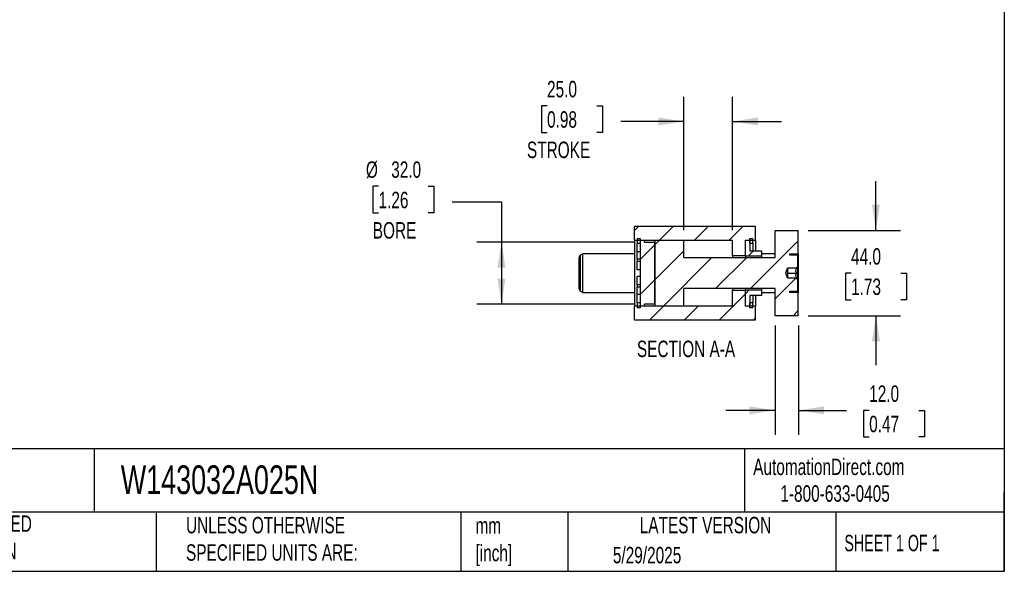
# Model space of a CAD drawing. Header units: millimetres. Extents: x 25 to 1092, y 25 to 838.
# Tile 3 of 5: x 585 to 1092, y 25 to 310. Entities that reach past the tile are written whole.
import ezdxf

# ---------------------------------------------------------------- set-up
doc = ezdxf.new("R2010")
doc.units = ezdxf.units.MM
doc.header["$LTSCALE"] = 4
doc.linetypes.add('SLD-Solid', pattern=[0])
doc.layers.add('DIMENSIONS', color=140, linetype='SLD-Solid', lineweight=25)
doc.layers.add('TEXT', color=140, linetype='SLD-Solid', lineweight=25)
doc.layers.add('HATCH', color=6, linetype='SLD-Solid')
doc.styles.add('SLDTEXTSTYLE0', font='TXT', dxfattribs={"width": 0.7})
doc.styles.add('SLDTEXTSTYLE1', font='TXT', dxfattribs={"width": 0.65})
doc.dimstyles.new('SLDDIMSTYLE2', dxfattribs={"dimtxt": 8.632031, "dimasz": 13.208, "dimexe": 0, "dimexo": 0.0625, "dimgap": 2.158008, "dimtad": 0, "dimtih": 1, "dimtoh": 1, "dimrnd": 1e-09, "dimzin": 4, "dimdsep": 46, "dimtxsty": 'SLDTEXTSTYLE0', "dimsah": 1, "dimcen": 0.09, "dimadec": 0, "dimazin": 1, "dimtfac": 1, "dimtmove": 0, "dimatfit": 0, "dimfxl": 0, "dimfrac": 2, "dimtolj": 1, "dimtzin": 12, "dimarcsym": 0})
doc.dimstyles.new('SLDDIMSTYLE3', dxfattribs={"dimtxt": 8.632031, "dimasz": 13.208, "dimexe": 0, "dimexo": 0.0625, "dimgap": 2.158008, "dimtad": 0, "dimtih": 1, "dimtoh": 1, "dimrnd": 1e-09, "dimzin": 4, "dimdsep": 46, "dimtxsty": 'SLDTEXTSTYLE0', "dimsah": 1, "dimcen": 0.09, "dimadec": 0, "dimazin": 1, "dimtfac": 1, "dimtofl": 0, "dimtmove": 0, "dimatfit": 3, "dimfxl": 0, "dimfrac": 2, "dimtolj": 1, "dimtzin": 12, "dimarcsym": 0})

# ---------------------------------------------------------------- blocks, each defined once
blk = doc.blocks.new('_D_32')
at = {"layer": 'DIMENSIONS'}
for p, q in [((769.67, 223.86), (766.78, 223.86)), ((766.78, 223.86), (766.78, 210.14)), ((795.33, 223.86), (798.22, 223.86)), ((798.22, 223.86), (798.22, 210.14)), ((807.64, 215.79), (833.04, 215.79)), ((833.04, 215.79), (833.04, 195.12)), ((766.78, 210.14), (769.67, 210.14)), ((798.22, 210.14), (795.33, 210.14)), ((901.71, 195.12), (820.34, 195.12)), ((833.04, 195.12), (833.04, 163.12)), ((901.71, 163.12), (820.34, 163.12))]:
    blk.add_line(p, q, dxfattribs=at)
for points in [[(833.04, 195.12), (831, 181.91), (835.07, 181.91)], [(833.04, 163.12), (835.07, 176.33), (831, 176.33)]]:
    blk.add_solid(points, dxfattribs=at)
at = {"layer": 'DIMENSIONS', "char_height": 8.467, "attachment_point": 1, "style": 'SLDTEXTSTYLE0'}
for s, insert in [('%%c', (763.16, 236.71)), ('32.0', (776.19, 236.71)), ('1.26', (769.67, 221.06)), ('BORE', (766.69, 205.41))]:
    blk.add_mtext(s, dxfattribs=dict(at, insert=insert))
blk = doc.blocks.new('_D_33')
at = {"layer": 'DIMENSIONS'}
for p, q in [((927.04, 201.2), (927.04, 269.99)), ((952.04, 201.2), (952.04, 269.99)), ((856.52, 265.37), (853.62, 265.37)), ((853.62, 265.37), (853.62, 251.65)), ((882.17, 265.37), (885.07, 265.37)), ((885.07, 265.37), (885.07, 251.65)), ((927.04, 257.29), (894.47, 257.29)), ((952.04, 257.29), (977.44, 257.29)), ((853.62, 251.65), (856.52, 251.65)), ((885.07, 251.65), (882.17, 251.65))]:
    blk.add_line(p, q, dxfattribs=at)
for points in [[(927.04, 257.29), (913.83, 259.33), (913.83, 255.26)], [(952.04, 257.29), (965.24, 255.26), (965.24, 259.33)]]:
    blk.add_solid(points, dxfattribs=at)
at = {"layer": 'DIMENSIONS', "char_height": 8.467, "attachment_point": 1, "style": 'SLDTEXTSTYLE0'}
for s, insert in [('25.0', (856.52, 278.21)), ('0.98', (856.52, 262.56)), ('STROKE', (846.16, 246.91))]:
    blk.add_mtext(s, dxfattribs=dict(at, insert=insert))
blk = doc.blocks.new('_D_34')
at = {"layer": 'DIMENSIONS'}
for p, q in [((1026.04, 201.12), (1026.04, 226.52)), ((991.12, 201.12), (1038.74, 201.12)), ((1013.21, 179.12), (1010.31, 179.12)), ((1010.31, 179.12), (1010.31, 165.4)), ((1038.86, 179.12), (1041.76, 179.12)), ((1041.76, 179.12), (1041.76, 165.4)), ((1010.31, 165.4), (1013.21, 165.4)), ((1041.76, 165.4), (1038.86, 165.4)), ((991.12, 157.12), (1038.74, 157.12)), ((1026.04, 157.12), (1026.04, 131.72))]:
    blk.add_line(p, q, dxfattribs=at)
for points in [[(1026.04, 201.12), (1028.07, 214.33), (1024, 214.33)], [(1026.04, 157.12), (1024, 143.91), (1028.07, 143.91)]]:
    blk.add_solid(points, dxfattribs=at)
at = {"layer": 'DIMENSIONS', "char_height": 8.467, "attachment_point": 1, "style": 'SLDTEXTSTYLE0'}
for s, insert in [('44.0', (1013.21, 191.97)), ('1.73', (1013.21, 176.32))]:
    blk.add_mtext(s, dxfattribs=dict(at, insert=insert))
blk = doc.blocks.new('_D_35')
at = {"layer": 'DIMENSIONS'}
for p, q in [((974.04, 152.04), (974.04, 95.67)), ((986.04, 152.04), (986.04, 95.67)), ((974.04, 108.37), (948.64, 108.37)), ((986.04, 108.37), (1010.85, 108.37)), ((1022.55, 108.37), (1019.65, 108.37)), ((1019.65, 108.37), (1019.65, 94.65)), ((1048.2, 108.37), (1051.1, 108.37)), ((1051.1, 108.37), (1051.1, 94.65)), ((1019.65, 94.65), (1022.55, 94.65)), ((1051.1, 94.65), (1048.2, 94.65))]:
    blk.add_line(p, q, dxfattribs=at)
for points in [[(974.04, 108.37), (960.83, 110.4), (960.83, 106.34)], [(986.04, 108.37), (999.24, 106.34), (999.24, 110.4)]]:
    blk.add_solid(points, dxfattribs=at)
at = {"layer": 'DIMENSIONS', "char_height": 8.467, "attachment_point": 1, "style": 'SLDTEXTSTYLE0'}
for s, insert in [('12.0', (1022.55, 121.22)), ('0.47', (1022.55, 105.57))]:
    blk.add_mtext(s, dxfattribs=dict(at, insert=insert))

msp = doc.modelspace()

# ---------------------------------------------------------------- hatches: boundary and pattern name
at = {"layer": 'HATCH'}
h = msp.add_hatch(dxfattribs=at)
h.set_pattern_fill('ANSI31', color=256, scale=4, style=0)
h.paths.add_polyline_path([(964.036, 196.12), (964.036, 203.12), (901.536, 203.12), (901.536, 196.12), (952.036, 196.12), (952.036, 187.97), (958.786, 187.97), (958.786, 196.12)], flags=0)
h = msp.add_hatch(dxfattribs=at)
h.set_pattern_fill('ANSI31', color=256, scale=4, style=0)
edge = h.paths.add_edge_path(flags=0)
edge.add_line((986.036, 201.12), (974.036, 201.12))
edge.add_line((974.036, 201.12), (974.036, 187.12))
edge.add_line((974.036, 187.12), (927.036, 187.12))
edge.add_line((927.036, 187.12), (927.036, 196.12))
edge.add_line((927.036, 196.12), (912.036, 196.12))
edge.add_line((912.036, 196.12), (912.036, 162.12))
edge.add_line((912.036, 162.12), (927.036, 162.12))
edge.add_line((927.036, 162.12), (927.036, 171.12))
edge.add_line((927.036, 171.12), (974.036, 171.12))
edge.add_line((974.036, 171.12), (974.036, 157.12))
edge.add_line((974.036, 157.12), (986.036, 157.12))
edge.add_line((986.036, 157.12), (986.036, 169.12))
edge.add_line((986.036, 169.12), (981.536, 169.12))
edge.add_line((981.536, 169.12), (981.536, 169.62))
edge.add_line((981.536, 169.62), (985.286, 169.62))
edge.add_arc((985.286, 169.87), 0.25, 270, 360)
edge.add_line((985.536, 169.87), (985.536, 175.87))
edge.add_line((985.536, 175.87), (984.786, 176.62))
edge.add_line((984.786, 176.62), (980.536, 176.62))
edge.add_line((980.536, 176.62), (980.472, 176.62))
edge.add_line((980.472, 176.62), (979.562, 179.12))
edge.add_line((979.562, 179.12), (980.472, 181.62))
edge.add_line((980.472, 181.62), (980.536, 181.62))
edge.add_line((980.536, 181.62), (984.786, 181.62))
edge.add_line((984.786, 181.62), (985.536, 182.37))
edge.add_line((985.536, 182.37), (985.536, 188.37))
edge.add_arc((985.286, 188.37), 0.25, 0, 90)
edge.add_line((985.286, 188.62), (981.536, 188.62))
edge.add_line((981.536, 188.62), (981.536, 189.12))
edge.add_line((981.536, 189.12), (986.036, 189.12))
edge.add_line((986.036, 189.12), (986.036, 201.12))
h = msp.add_hatch(dxfattribs=at)
h.set_pattern_fill('ANSI31', color=256, scale=4, style=0)
h.paths.add_polyline_path([(903.036, 196.942), (903.036, 194.5), (904.536, 194.5), (904.536, 196.942)], flags=0)
h = msp.add_hatch(dxfattribs=at)
h.set_pattern_fill('ANSI31', color=256, scale=4, style=0)
h.paths.add_polyline_path([(906.786, 196.12), (904.536, 196.12), (904.536, 162.12), (906.786, 162.12), (906.786, 163.12), (912.036, 163.12), (912.036, 195.12), (906.786, 195.12)], flags=0)
h = msp.add_hatch(dxfattribs=at)
h.set_pattern_fill('ANSI31', color=256, scale=4, style=0)
h.paths.add_polyline_path([(967.036, 190.62), (961.036, 190.62), (961.036, 196.12), (958.786, 196.12), (958.786, 187.97), (967.036, 187.97)], flags=0)
h = msp.add_hatch(dxfattribs=at)
h.set_pattern_fill('ANSI31', color=256, scale=4, style=0)
h.paths.add_polyline_path([(961.036, 196.942), (961.036, 194.5), (962.536, 194.5), (962.536, 196.942)], flags=0)
h = msp.add_hatch(dxfattribs=at)
h.set_pattern_fill('ANSI31', color=256, scale=4, style=0)
h.paths.add_polyline_path([(901.536, 162.12), (901.536, 155.12), (964.036, 155.12), (964.036, 162.12), (958.786, 162.12), (958.786, 170.27), (952.036, 170.27), (952.036, 162.12)], flags=0)
h = msp.add_hatch(dxfattribs=at)
h.set_pattern_fill('ANSI31', color=256, scale=4, style=0)
h.paths.add_polyline_path([(961.036, 167.62), (967.036, 167.62), (967.036, 170.27), (958.786, 170.27), (958.786, 162.12), (961.036, 162.12)], flags=0)
h = msp.add_hatch(dxfattribs=at)
h.set_pattern_fill('ANSI31', color=256, scale=4, style=0)
h.paths.add_polyline_path([(904.536, 161.298), (904.536, 163.74), (903.036, 163.74), (903.036, 161.298)], flags=0)
h = msp.add_hatch(dxfattribs=at)
h.set_pattern_fill('ANSI31', color=256, scale=4, style=0)
h.paths.add_polyline_path([(962.536, 161.298), (962.536, 163.74), (961.036, 163.74), (961.036, 161.298)], flags=0)

# ---------------------------------------------------------------- linework, layer by layer
for p, q in [((964.036, 203.12), (901.536, 203.12)), ((901.536, 196.12), (901.536, 203.12)), ((964.036, 196.12), (964.036, 203.12)), ((974.036, 201.12), (986.036, 201.12)), ((974.036, 187.12), (974.036, 201.12)), ((986.036, 189.12), (986.036, 201.12)), ((901.536, 196.12), (952.036, 196.12)), ((901.536, 196.12), (901.536, 162.12)), ((903.036, 196.942), (903.036, 194.5)), ((903.036, 196.942), (904.536, 196.942)), ((903.036, 194.5), (904.536, 194.5)), ((903.036, 190.098), (903.036, 194.5)), ((904.536, 196.942), (904.536, 194.5)), ((904.536, 196.12), (906.786, 196.12)), ((904.536, 196.12), (904.536, 162.12)), ((906.786, 195.12), (906.786, 196.12)), ((906.786, 195.12), (912.036, 195.12)), ((912.036, 196.12), (912.036, 162.12)), ((912.036, 196.12), (927.036, 196.12)), ((912.036, 163.12), (912.036, 195.12)), ((927.036, 187.12), (927.036, 196.12)), ((952.036, 187.97), (952.036, 196.12)), ((958.786, 196.12), (964.036, 196.12)), ((958.786, 187.97), (958.786, 196.12)), ((958.786, 196.12), (961.036, 196.12)), ((958.786, 187.97), (958.786, 196.12)), ((961.036, 196.942), (962.536, 196.942)), ((961.036, 194.5), (961.036, 196.942)), ((961.036, 196.12), (961.036, 190.62)), ((961.036, 194.5), (962.536, 194.5)), ((962.536, 194.5), (962.536, 196.942)), ((962.536, 194.5), (962.536, 190.62)), ((964.036, 196.12), (964.036, 190.62)), ((875.036, 189.12), (873.786, 188.398)), ((873.786, 169.842), (873.786, 188.398)), ((901.536, 189.12), (875.036, 189.12)), ((875.036, 169.12), (875.036, 189.12)), ((904.536, 190.098), (903.036, 190.098)), ((903.036, 186.367), (903.036, 190.098)), ((958.786, 187.97), (952.036, 187.97)), ((952.036, 187.97), (952.036, 187.12)), ((958.786, 187.97), (958.786, 187.12)), ((958.786, 187.97), (967.036, 187.97)), ((958.786, 187.97), (958.786, 187.12)), ((961.036, 190.62), (967.036, 190.62)), ((967.036, 190.62), (967.036, 187.97)), ((974.036, 189.12), (967.036, 189.12)), ((967.036, 187.97), (967.036, 187.12)), ((981.536, 189.12), (986.036, 189.12)), ((981.536, 189.12), (981.536, 188.62)), ((981.536, 188.62), (985.286, 188.62)), ((985.536, 188.37), (985.536, 182.37)), ((986.036, 189.12), (986.036, 169.12)), ((873.036, 171.141), (873.036, 187.099)), ((904.536, 186.367), (903.036, 186.367)), ((903.036, 186.367), (903.036, 185.087)), ((904.536, 185.087), (903.036, 185.087)), ((903.036, 180.87), (903.036, 185.087)), ((927.036, 187.12), (974.036, 187.12)), ((904.536, 180.87), (903.036, 180.87)), ((979.562, 179.12), (980.472, 181.62)), ((980.472, 176.62), (979.562, 179.12)), ((980.472, 181.62), (980.536, 181.62)), ((980.472, 181.62), (980.472, 176.62)), ((984.786, 181.62), (980.536, 181.62)), ((980.536, 181.62), (980.536, 180.37)), ((980.536, 180.37), (980.536, 177.87)), ((980.536, 179.12), (985.173, 179.12)), ((980.536, 177.87), (980.536, 176.62)), ((984.786, 181.62), (985.536, 182.37)), ((985.536, 182.37), (985.536, 175.87)), ((904.536, 177.37), (903.036, 177.37)), ((903.036, 173.153), (903.036, 177.37)), ((904.536, 173.153), (903.036, 173.153)), ((903.036, 173.153), (903.036, 171.873)), ((980.536, 176.62), (980.472, 176.62)), ((980.536, 176.62), (984.786, 176.62)), ((985.536, 175.87), (984.786, 176.62)), ((985.536, 175.87), (985.536, 169.87)), ((873.786, 169.842), (875.036, 169.12)), ((875.036, 169.12), (901.536, 169.12)), ((904.536, 171.873), (903.036, 171.873)), ((903.036, 168.142), (903.036, 171.873)), ((904.536, 168.142), (903.036, 168.142)), ((903.036, 163.74), (903.036, 168.142)), ((974.036, 171.12), (927.036, 171.12)), ((927.036, 162.12), (927.036, 171.12)), ((952.036, 171.12), (952.036, 170.27)), ((952.036, 162.12), (952.036, 170.27)), ((952.036, 170.27), (958.786, 170.27)), ((958.786, 171.12), (958.786, 170.27)), ((958.786, 171.12), (958.786, 170.27)), ((958.786, 162.12), (958.786, 170.27)), ((967.036, 170.27), (958.786, 170.27)), ((958.786, 162.12), (958.786, 170.27)), ((967.036, 167.62), (961.036, 167.62)), ((961.036, 167.62), (961.036, 162.12)), ((962.536, 167.62), (962.536, 163.74)), ((964.036, 167.62), (964.036, 162.12)), ((967.036, 171.12), (967.036, 170.27)), ((967.036, 170.27), (967.036, 167.62)), ((967.036, 169.12), (974.036, 169.12)), ((974.036, 157.12), (974.036, 171.12)), ((985.286, 169.62), (981.536, 169.62)), ((981.536, 169.62), (981.536, 169.12)), ((986.036, 169.12), (981.536, 169.12)), ((986.036, 157.12), (986.036, 169.12)), ((903.036, 163.74), (903.036, 161.298)), ((904.536, 163.74), (903.036, 163.74)), ((904.536, 163.74), (904.536, 161.298)), ((912.036, 163.12), (906.786, 163.12)), ((906.786, 162.12), (906.786, 163.12)), ((962.536, 163.74), (961.036, 163.74)), ((961.036, 161.298), (961.036, 163.74)), ((962.536, 161.298), (962.536, 163.74)), ((952.036, 162.12), (901.536, 162.12)), ((901.536, 155.12), (901.536, 162.12)), ((904.536, 161.298), (903.036, 161.298)), ((906.786, 162.12), (904.536, 162.12)), ((927.036, 162.12), (912.036, 162.12)), ((964.036, 162.12), (958.786, 162.12)), ((961.036, 162.12), (958.786, 162.12)), ((962.536, 161.298), (961.036, 161.298)), ((964.036, 155.12), (964.036, 162.12)), ((901.536, 155.12), (964.036, 155.12)), ((986.036, 157.12), (974.036, 157.12))]:
    msp.add_line(p, q)
for centre, radius, start, end in [((874.536, 187.099), 1.5, 120, 180), ((985.286, 188.37), 0.25, 0, 90), ((874.536, 171.141), 1.5, 180, 240), ((985.286, 169.87), 0.25, 270, 0)]:
    msp.add_arc(centre, radius, start, end)
for points, knots in [([(985.173, 179.12), (985.06, 179.316), (984.964, 179.515), (984.862, 179.826), (984.834, 179.931), (984.797, 180.146), (984.787, 180.256), (984.786, 180.584), (984.824, 180.798), (984.962, 181.221), (985.06, 181.424), (985.173, 181.62)], [0, 0, 0, 0, 0.25, 0.25, 0.375, 0.375, 0.5, 0.5, 0.75, 0.75, 1, 1, 1, 1]), ([(985.173, 181.62), (985.06, 181.62), (984.964, 181.62), (984.861, 181.62), (984.834, 181.62), (984.796, 181.62), (984.786, 181.62), (984.786, 181.62)], [0, 0, 0, 0, 0.5, 0.5, 0.75, 0.75, 1, 1, 1, 1]), ([(985.173, 176.62), (985.06, 176.816), (984.964, 177.015), (984.862, 177.326), (984.834, 177.431), (984.797, 177.646), (984.787, 177.756), (984.786, 178.084), (984.824, 178.298), (984.962, 178.721), (985.06, 178.924), (985.173, 179.12)], [0, 0, 0, 0, 0.25, 0.25, 0.375, 0.375, 0.5, 0.5, 0.75, 0.75, 1, 1, 1, 1]), ([(984.786, 176.62), (984.786, 176.62), (984.825, 176.62), (984.963, 176.62), (985.06, 176.62), (985.173, 176.62)], [0, 0, 0, 0, 0.5, 0.5, 1, 1, 1, 1])]:
    msp.add_open_spline(points, degree=3, knots=knots)
at = {"layer": 'TEXT'}
for p, q in [((1092.2, 838.2), (1092.2, 25.4)), ((1092.2, 88.504), (25.4, 88.504)), ((623.036, 88.504), (623.036, 55.88)), ((958.302, 88.504), (958.302, 55.88)), ((1092.2, 25.4), (1092.2, 66.04)), ((1092.2, 55.88), (25.4, 55.88)), ((655.121, 55.88), (655.121, 25.4)), ((812.097, 55.88), (812.097, 25.4)), ((867.248, 55.88), (867.248, 25.4)), ((1005.395, 55.88), (1005.395, 25.4)), ((25.4, 25.4), (1092.2, 25.4))]:
    msp.add_line(p, q, dxfattribs=at)

# ---------------------------------------------------------------- texts
for s, insert, char_height, attachment_point, style in [('SECTION A-A', (928.151, 144.301), 8.46667, 2, 'SLDTEXTSTYLE0'), ('AutomationDirect.com', (962.78, 83.506), 8.46667, 1, 'SLDTEXTSTYLE0'), ('W143032A025N', (636.831, 80.026), 14.81667, 1, 'SLDTEXTSTYLE0'), ('1-800-633-0405', (976.766, 69.748), 8.46667, 1, 'SLDTEXTSTYLE0'), ('METRIC UNITS USED ^JFOR PART DESIGN', (510.417, 54.224), 8.46667, 1, 'SLDTEXTSTYLE0'), ('UNLESS OTHERWISE ^JSPECIFIED UNITS ARE:', (670.432, 53.442), 8.46667, 1, 'SLDTEXTSTYLE0'), ('mm^J[inch]', (819.629, 53.189), 8.4667, 1, 'SLDTEXTSTYLE0'), ('LATEST VERSION', (938.209, 53.456), 8.46667, 2, 'SLDTEXTSTYLE0'), ('SHEET 1 OF 1', (1009.765, 44.206), 8.46667, 1, 'SLDTEXTSTYLE1'), ('5/29/2025', (890.451, 37.988), 8.4667, 1, 'SLDTEXTSTYLE0')]:
    msp.add_mtext(s, dxfattribs=dict(at, insert=insert, char_height=char_height, attachment_point=attachment_point, style=style))

# ---------------------------------------------------------------- dimensions: what is measured, and where the dimension line sits
at = {"layer": 'DIMENSIONS'}
dim = msp.add_linear_dim(base=(952.036, 257.293), p1=(927.036, 196.12), p2=(952.036, 196.12), text='<>\\PSTROKE', dimstyle='SLDDIMSTYLE2', dxfattribs=at)
dim.commit()
dim.dimension.update_dxf_attribs({"geometry": '_D_33', "text_midpoint": (869.346, 257.293), "dimtype": 160})
dim = msp.add_linear_dim(base=(833.036, 163.12), p1=(906.786, 195.12), p2=(906.786, 163.12), angle=90, text='%%c<>\\PBORE', dimstyle='SLDDIMSTYLE3', dxfattribs=at)
dim.commit()
dim.dimension.update_dxf_attribs({"geometry": '_D_32', "text_midpoint": (833.036, 215.788), "dimtype": 160})
dim = msp.add_linear_dim(base=(1026.036, 201.12), p1=(986.036, 157.12), p2=(986.036, 201.12), angle=90, dimstyle='SLDDIMSTYLE2', dxfattribs=at)
dim.commit()
dim.dimension.update_dxf_attribs({"geometry": '_D_34', "text_midpoint": (1026.036, 179.12), "dimtype": 160})
dim = msp.add_linear_dim(base=(974.036, 108.371), p1=(986.036, 157.12), p2=(974.036, 157.12), dimstyle='SLDDIMSTYLE2', dxfattribs=at)
dim.commit()
dim.dimension.update_dxf_attribs({"geometry": '_D_35', "text_midpoint": (1035.376, 108.371), "dimtype": 160})

doc.saveas('drawing.dxf')
